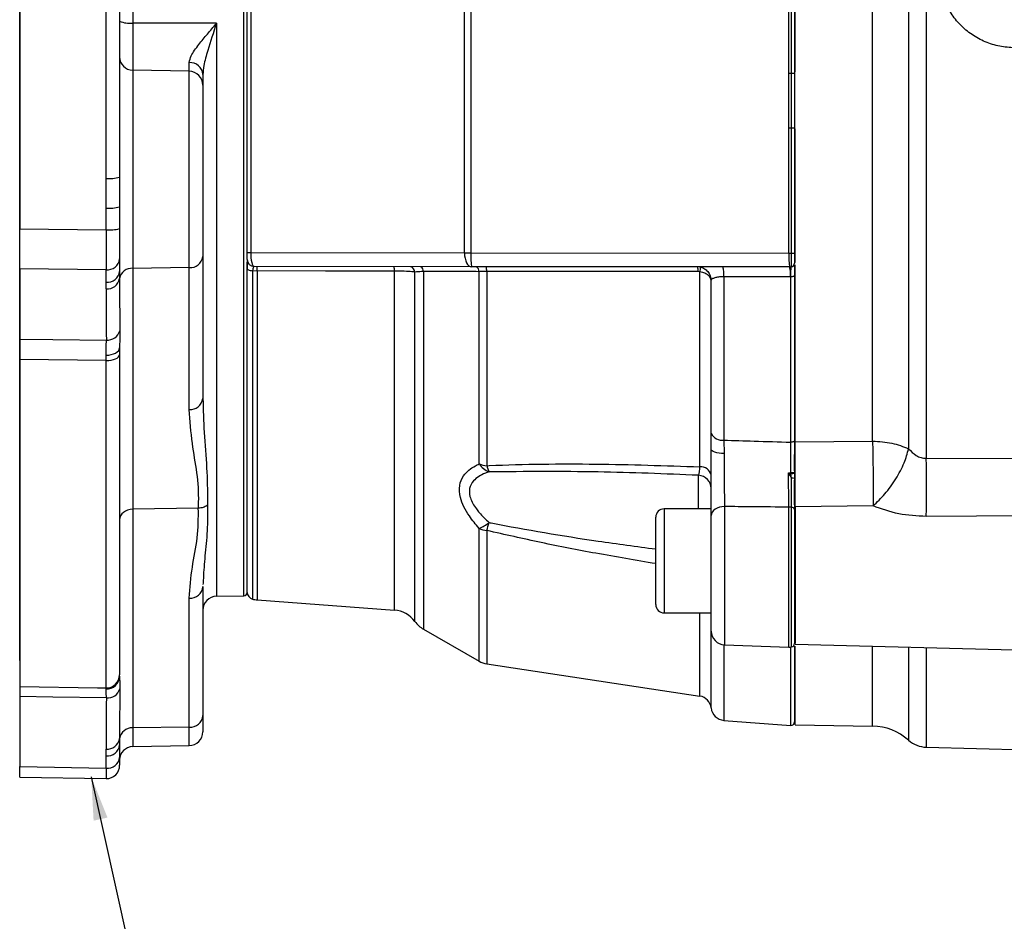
# Model space of a CAD drawing. Header units: inches. Extents: x 0.4 to 16.6, y 0.2 to 10.8.
# Tile 9 of 17: x 7.8 to 10.7, y 3.8 to 6.6. Entities that reach past the tile are written whole.
import ezdxf

# ---------------------------------------------------------------- set-up
doc = ezdxf.new("R2010")
doc.units = ezdxf.units.IN
doc.header["$MEASUREMENT"] = 0
doc.layers.add('SLD-0', color=7, linetype='Continuous', lineweight=25)
doc.styles.add('SLDTEXTSTYLE0', font='TXT', dxfattribs={"width": 0.75})
doc.dimstyles.new('SLDDIMSTYLE0', dxfattribs={"dimtxt": 0.145833, "dimasz": 0.13, "dimexe": 0, "dimexo": 0.0625, "dimgap": 0.036458, "dimtad": 0, "dimtih": 1, "dimtoh": 1, "dimdec": 1, "dimlfac": 1.5, "dimrnd": 1e-09, "dimzin": 12, "dimdsep": 46, "dimtxsty": 'SLDTEXTSTYLE0', "dimsah": 1, "dimcen": 0.09, "dimadec": 0, "dimazin": 3, "dimtfac": 1, "dimtdec": 1, "dimtofl": 0, "dimtmove": 0, "dimatfit": 3, "dimfxl": 0, "dimfrac": 2, "dimtolj": 1, "dimtzin": 12, "dimarcsym": 0})
doc.dimstyles.new('SLDDIMSTYLE1', dxfattribs={"dimtxt": 0.18, "dimasz": 0.13, "dimexe": 0, "dimexo": 0.0625, "dimgap": 0, "dimtad": 0, "dimtih": 1, "dimtoh": 1, "dimdec": 0, "dimrnd": 1e-09, "dimzin": 0, "dimdsep": 46, "dimtxsty": 'Standard', "dimsah": 1, "dimcen": 0.09, "dimadec": 0, "dimazin": 0, "dimtfac": 0.13, "dimtdec": 0, "dimtofl": 0, "dimtmove": 0, "dimatfit": 3, "dimfxl": 0, "dimfrac": 2, "dimtolj": 1, "dimtzin": 0, "dimarcsym": 0})

# ---------------------------------------------------------------- blocks, each defined once
blk = doc.blocks.new('_D')
at = {"layer": 'SLD-0', "color": 7}
for p, q in [((7.7657, 4.626), (7.7657, 10.0969)), ((12.34, 8.6615), (12.34, 10.0969)), ((7.7657, 9.9719), (9.7768, 9.9719)), ((9.9488, 9.9719), (9.9045, 9.9719)), ((9.9045, 9.9719), (9.9045, 9.7402)), ((10.2721, 9.9719), (10.3165, 9.9719)), ((10.3165, 9.9719), (10.3165, 9.7402)), ((12.34, 9.9719), (10.4441, 9.9719)), ((9.9045, 9.7402), (9.9488, 9.7402)), ((10.3165, 9.7402), (10.2721, 9.7402))]:
    blk.add_line(p, q, dxfattribs=at)
for points in [[(7.7657, 9.9719), (7.8957, 9.9519), (7.8957, 9.9919)], [(12.34, 9.9719), (12.21, 9.9919), (12.21, 9.9519)]]:
    blk.add_solid(points, dxfattribs=at)
at = {"layer": 'SLD-0', "color": 7, "char_height": 0.14583, "attachment_point": 1, "style": 'SLDTEXTSTYLE0'}
for s, insert in [('6.9', (9.9758, 10.1894)), ('174', (9.9488, 9.9281))]:
    blk.add_mtext(s, dxfattribs=dict(at, insert=insert))

msp = doc.modelspace()

# ---------------------------------------------------------------- linework, layer by layer
at = {"color": 7, "linetype": 'Continuous', "lineweight": 25}
for p, q in [((10.4879, 7.3945), (10.4879, 5.2336)), ((10.4346, 7.3658), (10.4346, 5.2623)), ((10.3266, 5.2853), (10.3266, 7.3428)), ((7.7657, 7.2078), (7.7657, 5.9225)), ((8.025, 6.0745), (8.025, 7.2091)), ((8.0657, 7.2127), (8.0657, 6.0782)), ((10.0944, 6.3942), (10.0944, 6.7954)), ((8.449, 5.8515), (8.449, 6.7682)), ((8.4593, 6.7681), (8.4593, 5.8515)), ((9.1014, 5.8504), (9.1014, 6.7671)), ((9.1208, 6.7671), (9.1208, 5.8504)), ((10.0754, 6.3907), (10.0754, 6.7669)), ((10.0836, 6.3907), (10.0836, 6.7669)), ((10.0924, 6.767), (10.0924, 6.3907)), ((8.3566, 6.5405), (8.105, 6.5412)), ((8.105, 6.5412), (8.105, 6.3994)), ((8.2748, 6.3965), (8.2748, 6.4222)), ((8.105, 6.3994), (8.105, 5.8043)), ((8.2748, 6.3965), (8.105, 6.3994)), ((8.2748, 5.8067), (8.2748, 6.3965)), ((8.3157, 6.3869), (8.3157, 6.3549)), ((10.0924, 6.3907), (10.0924, 6.2266)), ((8.3157, 6.3549), (8.3157, 5.8396)), ((10.0754, 5.8503), (10.0754, 6.2266)), ((10.0836, 5.8503), (10.0836, 6.2266)), ((10.0924, 6.2266), (10.0924, 5.8503)), ((10.0944, 5.8223), (10.0944, 6.223)), ((8.025, 5.92), (8.025, 5.9855)), ((8.0657, 5.9891), (8.0657, 5.9237)), ((7.7657, 5.9225), (8.025, 5.92)), ((7.7657, 5.8025), (7.7657, 5.9225)), ((8.0657, 5.9237), (8.0657, 5.8324)), ((8.0657, 5.8324), (8.0657, 5.7952)), ((8.3157, 5.8396), (8.3157, 5.4132)), ((8.449, 5.8307), (8.449, 5.8515)), ((8.449, 5.8309), (8.449, 5.8031)), ((8.4593, 5.8515), (9.1014, 5.8504)), ((9.1208, 5.8504), (10.0754, 5.8503)), ((10.0836, 5.8092), (10.0836, 5.8503)), ((10.0924, 5.8503), (10.0924, 5.8195)), ((8.025, 5.8), (7.7657, 5.8025)), ((7.7657, 5.8025), (7.7657, 5.592)), ((8.025, 5.7627), (8.025, 5.8)), ((8.0657, 5.7952), (8.0657, 5.7738)), ((8.2748, 5.8067), (8.105, 5.8043)), ((8.105, 5.8043), (8.105, 5.0809)), ((8.2748, 5.3803), (8.2748, 5.8067)), ((8.449, 4.8309), (8.449, 5.8031)), ((8.4792, 5.7964), (8.4647, 5.7962)), ((9.1226, 5.8088), (8.4699, 5.8099)), ((10.0771, 5.8087), (9.1226, 5.8088)), ((9.1685, 5.795), (9.1685, 5.2113)), ((10.0924, 5.8145), (10.0924, 5.2449)), ((10.0944, 5.2449), (10.0944, 5.8149)), ((9.1452, 5.2166), (9.1452, 5.7943)), ((9.8081, 5.7938), (9.8033, 5.7944)), ((9.8081, 5.208), (9.8081, 5.7938)), ((9.8419, 5.3086), (9.8419, 5.7688)), ((9.8802, 5.7792), (9.8802, 5.2881)), ((10.0812, 5.7791), (10.0802, 5.7791)), ((10.0812, 5.2819), (10.0812, 5.7791)), ((8.0251, 5.7425), (8.025, 5.7627)), ((8.0657, 5.5651), (8.0657, 5.5448)), ((8.025, 5.5272), (7.7657, 5.5301)), ((7.7657, 5.5301), (7.7657, 4.5482)), ((8.025, 5.5272), (8.025, 5.5436)), ((8.0657, 5.5448), (8.0657, 4.5835)), ((8.025, 4.5438), (8.025, 5.5272)), ((8.3157, 5.4132), (8.3162, 5.4009)), ((9.8421, 5.2606), (9.8419, 5.3086)), ((9.8802, 5.2881), (9.8806, 5.2479)), ((10.0944, 5.2836), (10.3266, 5.2853)), ((10.0924, 5.1958), (10.0924, 5.2449)), ((10.0944, 5.1952), (10.0944, 5.2449)), ((10.4879, 5.2336), (11.2527, 5.2319)), ((10.0742, 5.1901), (10.0812, 5.1914)), ((10.0814, 5.1883), (10.0812, 5.1914)), ((10.0836, 5.1742), (10.0814, 5.1883)), ((10.0924, 5.1915), (10.0924, 5.1891)), ((10.0924, 5.1891), (10.0924, 5.1731)), ((10.0924, 5.0942), (10.0924, 5.1684)), ((10.3281, 5.0908), (10.0944, 5.0881)), ((8.3021, 5.0837), (8.105, 5.0809)), ((8.105, 5.0809), (8.105, 4.4237)), ((9.6757, 4.7945), (9.6757, 5.0565)), ((9.8421, 5.0819), (9.7011, 5.0819)), ((9.8421, 4.7149), (9.8421, 5.0617)), ((10.0924, 5.0802), (10.0924, 4.6773)), ((11.2527, 5.0623), (10.4879, 5.0593)), ((8.3164, 4.8591), (8.3161, 4.8543)), ((8.3157, 4.8481), (8.3157, 4.4608)), ((8.3566, 4.8191), (8.4388, 4.8206)), ((8.2748, 4.4262), (8.2748, 4.8135)), ((8.4792, 4.8083), (8.8913, 4.7775)), ((9.7011, 4.7692), (9.8421, 4.7692)), ((8.9783, 4.7202), (9.1452, 4.6243)), ((9.8823, 4.6733), (10.0756, 4.6665)), ((10.0943, 4.6754), (11.1902, 4.6467)), ((10.0924, 4.6681), (10.0924, 4.4407)), ((9.1685, 4.6162), (9.8081, 4.5192)), ((8.025, 4.5403), (8.025, 4.5438)), ((7.7657, 4.5182), (7.7657, 4.3078)), ((8.3157, 4.4608), (8.3157, 4.4122)), ((9.8802, 4.4464), (10.0812, 4.4314)), ((8.2748, 4.4262), (8.105, 4.4237)), ((10.0943, 4.4332), (10.3266, 4.4292)), ((8.0657, 4.3917), (8.0657, 4.3726)), ((8.025, 4.3401), (8.0251, 4.3604)), ((8.0657, 4.3726), (8.0657, 4.3353)), ((8.105, 4.3675), (8.2748, 4.3705)), ((10.4879, 4.3659), (10.804, 4.3576)), ((8.025, 4.3029), (8.025, 4.3401)), ((8.0657, 4.3353), (8.0657, 4.3114)), ((7.7657, 4.3078), (8.025, 4.3029)), ((7.7657, 4.2763), (7.7657, 4.3078)), ((7.7657, 4.2763), (8.025, 4.2714))]:
    msp.add_line(p, q, dxfattribs=at)
at = {"color": 8, "linetype": 'Continuous', "lineweight": 25}
for p, q in [((8.4388, 4.8206), (8.4388, 7.1872)), ((8.105, 6.6848), (8.105, 6.5412)), ((8.3566, 6.5405), (8.3566, 4.8191)), ((8.4647, 5.7962), (8.4647, 4.8107)), ((8.4792, 5.7964), (8.4792, 4.8083)), ((8.8913, 4.7775), (8.8913, 5.7961)), ((8.9524, 4.7435), (8.9524, 5.7931)), ((8.9783, 5.7949), (8.9783, 4.7202)), ((9.8042, 5.0819), (9.8042, 5.1826)), ((9.8823, 5.0887), (9.8823, 4.6733)), ((10.0756, 4.6665), (10.0756, 5.0869)), ((10.0836, 4.667), (10.0836, 5.0866)), ((9.7011, 5.0819), (9.7011, 4.7692)), ((9.1452, 4.6243), (9.1452, 5.0231)), ((9.1685, 5.0169), (9.1685, 4.6162)), ((9.8081, 4.5192), (9.8081, 4.7692)), ((9.8419, 4.4837), (9.8419, 4.7692)), ((9.8802, 4.6734), (9.8802, 4.4464)), ((10.0812, 4.4314), (10.0812, 4.6667)), ((10.3266, 4.4292), (10.3266, 4.6694)), ((10.4346, 4.6665), (10.4346, 4.387)), ((10.4879, 4.6651), (10.4879, 4.3659)), ((8.105, 4.4237), (8.105, 4.3675)), ((8.2748, 4.3705), (8.2748, 4.4262))]:
    msp.add_line(p, q, dxfattribs=at)
at = {"color": 7, "linetype": 'Continuous', "lineweight": 25, "flags": 128}
for points in [[(10.0754, 6.3907), (10.0764, 6.3907), (10.0774, 6.3907), (10.0785, 6.3907), (10.0795, 6.3907), (10.0805, 6.3907), (10.0815, 6.3907), (10.0826, 6.3907), (10.0836, 6.3907)], [(10.0836, 6.2266), (10.0836, 6.2474), (10.0836, 6.3307), (10.0836, 6.3907)], [(10.0754, 6.2266), (10.0764, 6.2266), (10.0774, 6.2266), (10.0785, 6.2266), (10.0795, 6.2266), (10.0805, 6.2266), (10.0815, 6.2266), (10.0826, 6.2266), (10.0836, 6.2266)], [(9.1014, 5.8504), (9.1018, 5.8423), (9.103, 5.8345), (9.105, 5.8273), (9.1076, 5.821), (9.1108, 5.8158), (9.1145, 5.812), (9.1184, 5.8096), (9.1226, 5.8088)], [(10.0754, 5.8503), (10.0764, 5.8503), (10.0774, 5.8503), (10.0785, 5.8503), (10.0795, 5.8503), (10.0805, 5.8503), (10.0815, 5.8503), (10.0826, 5.8503), (10.0836, 5.8503)], [(8.4647, 5.7962), (8.4614, 5.7966), (8.4584, 5.7971), (8.4557, 5.7979), (8.4534, 5.7987), (8.4515, 5.7997), (8.4502, 5.8008), (8.4493, 5.802), (8.449, 5.8031)], [(8.8913, 5.7961), (8.8497, 5.7962), (8.6836, 5.7963), (8.4792, 5.7964)], [(10.0802, 5.7791), (9.9971, 5.7791), (9.8802, 5.7792)], [(10.0924, 5.782), (10.0922, 5.7814), (10.0915, 5.7808), (10.0904, 5.7803), (10.089, 5.7798), (10.0873, 5.7795), (10.0854, 5.7792), (10.0833, 5.7791), (10.0812, 5.7791)], [(7.7657, 5.592), (7.8655, 5.5908), (8.0259, 5.589)], [(8.025, 5.5436), (8.0329, 5.5439), (8.0405, 5.5451), (8.0476, 5.5471), (8.0537, 5.5498), (8.0588, 5.5531), (8.0626, 5.5568), (8.0649, 5.5609), (8.0657, 5.5651)], [(8.025, 5.5272), (8.0329, 5.5275), (8.0405, 5.5285), (8.0476, 5.5301), (8.0537, 5.5323), (8.0588, 5.5349), (8.0626, 5.538), (8.0649, 5.5413), (8.0657, 5.5448)], [(10.0924, 5.2876), (10.0922, 5.2864), (10.0915, 5.2853), (10.0904, 5.2843), (10.089, 5.2834), (10.0873, 5.2827), (10.0854, 5.2822), (10.0833, 5.2819), (10.0812, 5.2819)], [(9.8806, 5.2479), (9.8729, 5.2483), (9.8656, 5.2491), (9.859, 5.2503), (9.8532, 5.2519), (9.8485, 5.2538), (9.845, 5.256), (9.8428, 5.2583), (9.8421, 5.2606)], [(9.8823, 5.0887), (9.8744, 5.088), (9.8668, 5.0864), (9.8598, 5.0838), (9.8538, 5.0805), (9.8488, 5.0764), (9.8451, 5.0718), (9.8428, 5.0669), (9.8421, 5.0617)], [(7.7657, 4.5482), (7.999, 4.5443), (8.025, 4.5438)], [(8.0259, 4.5139), (7.8655, 4.5166), (7.7657, 4.5182)]]:
    msp.add_lwpolyline(points, dxfattribs=at)
at = {"color": 7, "linetype": 'Continuous', "lineweight": 25}
for centre, radius, start, end in [((8.0955, 6.6102), 0.0697, 244.6617, 277.8126), ((8.1057, 6.4394), 0.04, 180.0454, 269.0475), ((8.2771, 6.3835), 0.0388, 5.013, 93.4494), ((8.2741, 6.3548), 0.0416, 0.0454, 89.0475), ((10.0856, 7.1345), 0.7438, 269.8476, 270.5249), ((10.0856, 6.9704), 0.7438, 269.8476, 270.5249), ((8.0352, 6.1897), 0.1156, 264.9311, 285.2934), ((8.0352, 6.1006), 0.1156, 264.9311, 285.2934), ((8.0352, 6.0352), 0.1156, 264.9311, 285.2934), ((8.029, 5.8368), 0.037, 263.825, 353.3032), ((8.2781, 5.8444), 0.0379, 264.9465, 352.6879), ((8.4575, 6.5446), 0.6932, 269.2972, 270.1461), ((8.4699, 5.8307), 0.0208, 180.0001, 270.0001), ((9.1218, 18.8419), 12.9915, 269.91031, 269.99589), ((9.3718, 5.84), 0.2512, 177.6232, 187.1184), ((10.3264, 5.8399), 0.2512, 177.6232, 187.1184), ((10.0856, 6.5941), 0.7438, 269.8476, 270.5249), ((8.029, 5.7995), 0.037, 263.825, 353.3032), ((8.102, 5.7677), 0.0368, 85.2786, 170.3987), ((9.773, 5.8052), 0.0369, 341.9752, 4.4878), ((10.0771, 5.8504), 0.0417, 270, 278.9712), ((10.0821, 5.8189), 0.0103, 274.8685, 359.5534), ((10.082, 5.8195), 0.0104, 278.9711, 359.9999), ((8.0288, 5.7796), 0.0373, 264.1754, 351.05), ((8.0291, 5.6274), 0.0386, 265.2654, 343.902), ((8.2781, 5.418), 0.0379, 264.9465, 352.6879), ((9.8758, 5.326), 0.0381, 207.1373, 276.6302), ((5.5399, 5.1465), 4.9487, 358.9905, 1.0095), ((9.1772, 5.3035), 0.0926, 249.8278, 264.6065), ((9.2011, 5.2561), 0.0684, 215.2889, 247.5619), ((9.238, 5.2255), 0.0709, 191.4979, 207.3475), ((9.8106, 5.1756), 0.0325, 14.3555, 94.3858), ((9.8021, 5.1427), 0.04, 0.0556, 87.0637), ((10.0841, 5.8973), 0.7059, 269.7636, 270.6676), ((10.0842, 5.2259), 0.0377, 265.715, 282.4562), ((10.0855, 5.1528), 0.0214, 71.36, 95.1964), ((10.0771, 5.0204), 0.0665, 84.3943, 91.2556), ((10.0842, 5.0782), 0.00846, 13.8507, 93.9124), ((9.7011, 5.0565), 0.0253, 90, 180), ((9.0929, 5.1446), 0.1323, 293.2955, 308.3291), ((8.4383, 5.2282), 0.7602, 343.8634, 345.7329), ((9.1775, 5.0975), 0.0811, 246.5316, 263.5818), ((8.2774, 4.8519), 0.0385, 266.0858, 354.3546), ((8.4386, 4.831), 0.0104, 271, 0), ((8.4699, 4.8309), 0.0208, 180, 255.5995), ((8.3574, 4.7775), 0.0417, 91, 180), ((8.4854, 4.8914), 0.0833, 255.5995, 265.7296), ((9.7011, 4.7945), 0.0253, 180, 270), ((8.8851, 4.6944), 0.0833, 36.0476, 85.7296), ((9.0198, 4.7925), 0.0833, 216.0476, 240.1084), ((9.8837, 4.7149), 0.0417, 180, 268), ((10.082, 4.6773), 0.0104, 278.9712, 0), ((10.0771, 4.7082), 0.0417, 268, 278.9712), ((9.1785, 4.6821), 0.0667, 240.1084, 261.3794), ((8.0259, 4.5837), 0.0398, 268.7486, 359.7341), ((8.0263, 4.5797), 0.0394, 268.1296, 359.0816), ((8.0293, 4.552), 0.0383, 264.8312, 343.8715), ((9.8021, 4.4797), 0.04, 5.8604, 81.3794), ((9.8833, 4.488), 0.0417, 185.8604, 265.7296), ((8.2774, 4.4646), 0.0385, 266.0858, 354.3546), ((10.082, 4.4418), 0.0104, 265.7296, 0), ((8.1026, 4.3866), 0.0373, 86.3451, 172.1178), ((8.274, 4.4122), 0.0417, 271, 0), ((10.3237, 4.2626), 0.1667, 48.2919, 89), ((8.0289, 4.3975), 0.0373, 264.0728, 351.0522), ((10.49, 4.4492), 0.0833, 228.2919, 268.5), ((8.029, 4.3769), 0.037, 263.825, 353.3032), ((8.1057, 4.3275), 0.04, 91, 180), ((8.029, 4.3396), 0.037, 263.825, 353.3032), ((8.0257, 4.3114), 0.04, 269.9101, 0)]:
    msp.add_arc(centre, radius, start, end, dxfattribs=at)
at = {"color": 8, "linetype": 'Continuous', "lineweight": 25}
for centre, radius, start, end in [((8.4303, 5.7984), 0.0489, 357.6607, 13.6278), ((8.8153, 5.7963), 0.0759, 359.8871, 9.8025), ((8.9328, 5.7908), 0.0198, 6.7845, 67.9477), ((8.9589, 5.7937), 0.0194, 3.3656, 52.4241), ((9.1257, 5.7933), 0.0196, 2.7198, 52.3498), ((9.1274, 5.7953), 0.041, 359.5246, 19.251), ((9.7701, 5.7962), 0.0332, 356.8706, 22.3089), ((9.775, 5.7843), 0.1053, 357.2483, 13.4542), ((9.9755, 5.7842), 0.1048, 357.1889, 13.5389)]:
    msp.add_arc(centre, radius, start, end, dxfattribs=at)
at = {"color": 7, "linetype": 'Continuous', "lineweight": 25}
for centre, major_axis, ratio, start_param, end_param in [((8.0257, 5.9352), (0.0004, 0.1667), 0.003997, 1.662081, 2.517153), ((8.4699, 5.8516), (0, 0.0417), 0.253509, 1.573798, 3.144595), ((8.1057, 5.7977), (-0.0007, 1.384), 0.028897, 1.588026, 1.701902), ((8.105, 5.7652), (-0.0015, 1.3524), 0.059145, 1.587559, 1.701435), ((8.1057, 5.0484), (0.04, 0), 0.811788, 1.58825, 3.141593), ((8.1057, 4.3678), (0.0007, 1.3191), 0.030319, 1.438853, 1.552728), ((8.105, 4.3354), (0.0013, 1.3523), 0.059148, 1.438477, 1.552353)]:
    msp.add_ellipse(centre, major_axis=major_axis, ratio=ratio, start_param=start_param, end_param=end_param, dxfattribs=at)
at = {"color": 8, "linetype": 'Continuous', "lineweight": 25}
msp.add_ellipse((8.0257, 4.4381), major_axis=(0.0008, 0.1667), ratio=0.0009, start_param=2.517264, end_param=3.14158, dxfattribs=at)
at = {"color": 7, "linetype": 'Continuous', "lineweight": 25}
for points, knots in [([(10.7537, 6.4664), (10.7385, 6.4674), (10.7082, 6.4696), (10.6646, 6.4836), (10.6244, 6.5051), (10.5893, 6.5343), (10.5609, 6.57), (10.5411, 6.6106), (10.53, 6.6545), (10.5312, 6.6842), (10.5318, 6.6991)], [0, 0, 0, 0, 0.125142, 0.250419, 0.375167, 0.500702, 0.626162, 0.750639, 0.875531, 1, 1, 1, 1]), ([(8.2748, 6.4222), (8.2762, 6.4288), (8.2799, 6.4452), (8.3022, 6.4752), (8.3288, 6.5079), (8.3473, 6.5294), (8.3566, 6.5404), (8.3566, 6.5405)], [0, 0, 0, 0, 0.200548, 0.494904, 0.746079, 0.997708, 1, 1, 1, 1]), ([(8.3566, 6.5405), (8.3566, 6.5404), (8.3475, 6.5126), (8.3334, 6.4697), (8.3185, 6.4182), (8.3165, 6.3956), (8.3157, 6.3869)], [0, 0, 0, 0, 0.0026759, 0.5188944, 0.8132297, 1, 1, 1, 1]), ([(10.0754, 6.2266), (10.0754, 6.2543), (10.0754, 6.309), (10.0754, 6.3637), (10.0754, 6.3907)], [0, 0, 0, 0, 0.507779, 1, 1, 1, 1]), ([(8.025, 5.9855), (8.025, 6.0019), (8.0251, 6.0316), (8.025, 6.0613), (8.025, 6.0745)], [0, 0, 0, 0, 0.55287, 1, 1, 1, 1]), ([(8.0657, 6.0782), (8.0657, 6.0649), (8.0657, 6.035), (8.0657, 6.0055), (8.0657, 5.9891)], [0, 0, 0, 0, 0.446988, 1, 1, 1, 1]), ([(8.449, 5.8031), (8.449, 5.8057), (8.449, 5.8126), (8.449, 5.8197), (8.449, 5.8222), (8.449, 5.8226)], [0, 0, 0, 0, 0.337343, 0.914686, 1, 1, 1, 1]), ([(8.4699, 5.8101), (8.4695, 5.8098), (8.4686, 5.8094), (8.467, 5.8057), (8.4656, 5.8011), (8.4649, 5.7975), (8.4647, 5.7962)], [0, 0, 0, 0, 0.277181, 0.558268, 0.839313, 1, 1, 1, 1]), ([(8.9524, 5.7931), (8.9463, 5.7937), (8.9339, 5.795), (8.9113, 5.7959), (8.8966, 5.7961), (8.8913, 5.7961)], [0, 0, 0, 0, 0.3867111, 0.7771396, 1, 1, 1, 1]), ([(9.1685, 5.795), (9.1616, 5.7948), (9.1535, 5.7947), (9.1464, 5.7943), (9.1452, 5.7943)], [0, 0, 0, 0, 0.841731, 1, 1, 1, 1]), ([(9.8033, 5.7944), (9.7912, 5.7944), (9.7242, 5.7944), (9.5126, 5.7946), (9.3131, 5.7948), (9.1685, 5.795)], [0, 0, 0, 0, 0.057264, 0.31657, 1, 1, 1, 1]), ([(9.8098, 5.8081), (9.8129, 5.8071), (9.8201, 5.8048), (9.8303, 5.7972), (9.8372, 5.7874), (9.8403, 5.7788), (9.8413, 5.7741), (9.8416, 5.7716), (9.8418, 5.7703), (9.8418, 5.7696), (9.8418, 5.7692), (9.8419, 5.7691), (9.8419, 5.7689), (9.8419, 5.7689), (9.8419, 5.7688)], [0, 0, 0, 0, 0.179085, 0.41019, 0.687047, 0.834549, 0.912527, 0.953832, 0.975651, 0.987162, 0.993232, 0.995231, 0.996144, 1, 1, 1, 1]), ([(10.0812, 5.7791), (10.0812, 5.7834), (10.0813, 5.7922), (10.0818, 5.8022), (10.0824, 5.807), (10.0828, 5.8083), (10.0829, 5.8086)], [0, 0, 0, 0, 0.3029934, 0.6066749, 0.9142316, 1, 1, 1, 1]), ([(10.0924, 5.8152), (10.0924, 5.8137), (10.0924, 5.8099), (10.0924, 5.7983), (10.0924, 5.7874), (10.0924, 5.782)], [0, 0, 0, 0, 0.254418, 0.627161, 1, 1, 1, 1]), ([(10.0944, 5.2836), (10.0944, 5.3352), (10.0944, 5.4384), (10.0944, 5.6043), (10.0944, 5.7304), (10.0944, 5.8023), (10.0944, 5.8153)], [0, 0, 0, 0, 0.310493, 0.620985, 0.931478, 1, 1, 1, 1]), ([(8.9783, 5.7949), (8.9762, 5.7948), (8.9661, 5.7943), (8.9585, 5.7937), (8.9524, 5.7931)], [0, 0, 0, 0, 0.201804, 1, 1, 1, 1]), ([(9.1452, 5.7943), (9.1333, 5.7943), (9.0776, 5.7945), (9.022, 5.7947), (8.9783, 5.7949)], [0, 0, 0, 0, 0.213576, 1, 1, 1, 1]), ([(9.8419, 5.7688), (9.8419, 5.7688), (9.8414, 5.7722), (9.8386, 5.7788), (9.8297, 5.7869), (9.8186, 5.7919), (9.811, 5.7933), (9.8081, 5.7938)], [0, 0, 0, 0, 0.00358, 0.287392, 0.570056, 0.83605, 1, 1, 1, 1]), ([(9.8802, 5.7792), (9.8757, 5.779), (9.8665, 5.7786), (9.8549, 5.7764), (9.8463, 5.7735), (9.8427, 5.7707), (9.842, 5.7691), (9.8419, 5.7688)], [0, 0, 0, 0, 0.219022, 0.443946, 0.681884, 0.937369, 1, 1, 1, 1]), ([(7.7657, 5.592), (7.7657, 5.5797), (7.7657, 5.5617), (7.7657, 5.5377), (7.7657, 5.5301)], [0, 0, 0, 0, 0.6865689, 1, 1, 1, 1]), ([(8.025, 5.5436), (8.0254, 5.5584), (8.026, 5.5752), (8.0259, 5.5876), (8.0259, 5.589)], [0, 0, 0, 0, 0.886864, 1, 1, 1, 1]), ([(8.0661, 5.6167), (8.0662, 5.615), (8.0662, 5.5995), (8.0659, 5.5813), (8.0657, 5.5651)], [0, 0, 0, 0, 0.1143004, 1, 1, 1, 1]), ([(8.3021, 5.0837), (8.3024, 5.0898), (8.3043, 5.1254), (8.2995, 5.1905), (8.2817, 5.2827), (8.2772, 5.3463), (8.2748, 5.3803)], [0, 0, 0, 0, 0.061777, 0.358429, 0.656519, 1, 1, 1, 1]), ([(9.8802, 5.2881), (9.9104, 5.2872), (9.9774, 5.2852), (10.0444, 5.2831), (10.0812, 5.2819)], [0, 0, 0, 0, 0.450353, 1, 1, 1, 1]), ([(10.0812, 5.1914), (10.0812, 5.2101), (10.0812, 5.2358), (10.0812, 5.2652), (10.0812, 5.2765), (10.0812, 5.2819)], [0, 0, 0, 0, 0.5844705, 0.8030039, 1, 1, 1, 1]), ([(10.0924, 5.2876), (10.0924, 5.2753), (10.0924, 5.2457), (10.0924, 5.2115), (10.0924, 5.1915)], [0, 0, 0, 0, 0.415102, 1, 1, 1, 1]), ([(10.0944, 5.0881), (10.0944, 5.1027), (10.0944, 5.1319), (10.0944, 5.1841), (10.0944, 5.2371), (10.0944, 5.2681), (10.0944, 5.2836)], [0, 0, 0, 0, 0.249637, 0.499339, 0.749096, 1, 1, 1, 1]), ([(10.3266, 5.2853), (10.327, 5.2703), (10.3277, 5.2396), (10.3282, 5.1904), (10.3285, 5.1381), (10.3282, 5.1086), (10.3281, 5.0908)], [0, 0, 0, 0, 0.243881, 0.500124, 0.699654, 1, 1, 1, 1]), ([(9.8421, 5.0617), (9.8421, 5.0811), (9.8421, 5.1199), (9.8421, 5.1907), (9.8421, 5.238), (9.8421, 5.2604), (9.8421, 5.2606)], [0, 0, 0, 0, 0.332453, 0.664935, 0.996731, 1, 1, 1, 1]), ([(9.8806, 5.2479), (9.8806, 5.2477), (9.8806, 5.2298), (9.8808, 5.1919), (9.8814, 5.1352), (9.882, 5.1042), (9.8823, 5.0887)], [0, 0, 0, 0, 0.003267, 0.334916, 0.667383, 1, 1, 1, 1]), ([(10.3281, 5.0908), (10.3401, 5.1022), (10.3649, 5.1257), (10.3977, 5.1715), (10.4232, 5.2196), (10.4309, 5.2483), (10.4346, 5.2623)], [0, 0, 0, 0, 0.243136, 0.5, 0.756864, 1, 1, 1, 1]), ([(10.4346, 5.2623), (10.4419, 5.255), (10.4529, 5.244), (10.4721, 5.2348), (10.4826, 5.234), (10.4879, 5.2336)], [0, 0, 0, 0, 0.497936, 0.748079, 1, 1, 1, 1]), ([(9.1452, 5.0231), (9.135, 5.0354), (9.1173, 5.0566), (9.0989, 5.0883), (9.0867, 5.1197), (9.0845, 5.1527), (9.0989, 5.1868), (9.1229, 5.2061), (9.1415, 5.2149), (9.1452, 5.2166)], [0, 0, 0, 0, 0.162162, 0.279449, 0.396439, 0.554663, 0.712236, 0.942879, 1, 1, 1, 1]), ([(9.1685, 5.2113), (9.1707, 5.2115), (9.2259, 5.2142), (9.3349, 5.2169), (9.5458, 5.217), (9.7039, 5.2116), (9.8081, 5.208)], [0, 0, 0, 0, 0.010656, 0.261885, 0.513518, 1, 1, 1, 1]), ([(9.8042, 5.1826), (9.8045, 5.1831), (9.8055, 5.1843), (9.807, 5.1917), (9.8077, 5.2026), (9.8081, 5.208)], [0, 0, 0, 0, 0.207401, 0.604963, 1, 1, 1, 1]), ([(9.175, 5.1929), (9.1713, 5.1916), (9.1532, 5.1853), (9.1292, 5.1711), (9.1149, 5.1452), (9.1157, 5.1261), (9.1217, 5.1053), (9.1314, 5.0885), (9.1511, 5.0637), (9.1648, 5.0506), (9.175, 5.0408)], [0, 0, 0, 0, 0.060426, 0.295827, 0.448101, 0.575654, 0.598782, 0.771911, 0.830481, 1, 1, 1, 1]), ([(9.8042, 5.1826), (9.7035, 5.1868), (9.493, 5.1954), (9.284, 5.1938), (9.175, 5.1929)], [0, 0, 0, 0, 0.478666, 1, 1, 1, 1]), ([(10.0756, 5.0869), (10.0753, 5.1027), (10.0748, 5.1301), (10.0744, 5.1671), (10.0742, 5.1854), (10.0742, 5.1901)], [0, 0, 0, 0, 0.504856, 0.874449, 1, 1, 1, 1]), ([(10.0836, 5.1742), (10.0805, 5.1794), (10.0774, 5.1847), (10.0743, 5.19), (10.0742, 5.1901)], [0, 0, 0, 0, 0.9841131, 1, 1, 1, 1]), ([(10.0742, 5.1901), (10.0743, 5.1901), (10.0752, 5.1898), (10.0776, 5.1893), (10.0799, 5.1887), (10.0814, 5.1883)], [0, 0, 0, 0, 0.039719, 0.374913, 1, 1, 1, 1]), ([(10.0836, 5.0866), (10.0836, 5.1025), (10.0836, 5.1242), (10.0836, 5.1551), (10.0836, 5.1681), (10.0836, 5.1742)], [0, 0, 0, 0, 0.5895866, 0.8077958, 1, 1, 1, 1]), ([(10.0924, 5.1731), (10.0924, 5.1593), (10.0924, 5.1256), (10.0924, 5.097), (10.0924, 5.0802)], [0, 0, 0, 0, 0.41004, 1, 1, 1, 1]), ([(8.3294, 5.0925), (8.3292, 5.0923), (8.3255, 5.0896), (8.3168, 5.0851), (8.3071, 5.0842), (8.3021, 5.0837)], [0, 0, 0, 0, 0.021838, 0.500135, 1, 1, 1, 1]), ([(10.0756, 5.0869), (10.0385, 5.0873), (9.974, 5.0879), (9.9096, 5.0885), (9.8823, 5.0887)], [0, 0, 0, 0, 0.576727, 1, 1, 1, 1]), ([(10.4879, 5.0593), (10.4599, 5.0606), (10.4041, 5.0632), (10.3534, 5.0816), (10.3281, 5.0908)], [0, 0, 0, 0, 0.500346, 1, 1, 1, 1]), ([(8.2748, 4.8135), (8.2771, 4.8445), (8.2816, 4.905), (8.3024, 4.9948), (8.3022, 5.054), (8.3021, 5.0837)], [0, 0, 0, 0, 0.343504, 0.67131, 1, 1, 1, 1]), ([(10.0944, 4.9293), (10.0944, 4.9055), (10.0944, 4.858), (10.0944, 4.7923), (10.0944, 4.7372), (10.0944, 4.698), (10.0944, 4.6769), (10.0944, 4.6776), (10.0944, 4.6778)], [0, 0, 0, 0, 0.178773, 0.357545, 0.536318, 0.715091, 0.893864, 1, 1, 1, 1]), ([(10.0944, 4.4332), (10.0944, 4.4349), (10.0944, 4.4383), (10.0944, 4.4657), (10.0944, 4.5087), (10.0944, 4.5701), (10.0944, 4.6243), (10.0944, 4.6626), (10.0944, 4.6698)], [0, 0, 0, 0, 0.191178, 0.382355, 0.573533, 0.76471, 0.955888, 1, 1, 1, 1]), ([(8.0657, 4.579), (8.0659, 4.569), (8.0662, 4.5576), (8.0662, 4.543), (8.0661, 4.5414)], [0, 0, 0, 0, 0.8857, 1, 1, 1, 1]), ([(7.7657, 4.5482), (7.7657, 4.5441), (7.7657, 4.5381), (7.7657, 4.523), (7.7657, 4.5182)], [0, 0, 0, 0, 0.6865688, 1, 1, 1, 1]), ([(8.0259, 4.5139), (8.0259, 4.5152), (8.026, 4.5273), (8.0254, 4.5342), (8.025, 4.5403)], [0, 0, 0, 0, 0.113136, 1, 1, 1, 1])]:
    msp.add_open_spline(points, degree=3, knots=knots, dxfattribs=at)
at = {"color": 8, "linetype": 'Continuous', "lineweight": 25}
for points, knots in [([(8.3162, 5.4009), (8.3173, 5.3664), (8.3195, 5.2941), (8.3295, 5.191), (8.3294, 5.1253), (8.3294, 5.0925)], [0, 0, 0, 0, 0.313087, 0.655946, 1, 1, 1, 1]), ([(8.3294, 5.0925), (8.3295, 5.0869), (8.3305, 5.0538), (8.3282, 4.9957), (8.3196, 4.923), (8.3175, 4.8801), (8.3164, 4.8591)], [0, 0, 0, 0, 0.063095, 0.379148, 0.696321, 1, 1, 1, 1]), ([(9.175, 5.0408), (9.177, 5.0404), (9.2856, 5.0191), (9.4526, 4.9913), (9.618, 4.969), (9.6757, 4.9613)], [0, 0, 0, 0, 0.012371, 0.654848, 1, 1, 1, 1]), ([(9.6757, 4.9172), (9.6158, 4.9273), (9.5008, 4.9466), (9.3315, 4.9796), (9.2228, 5.0045), (9.1685, 5.0169)], [0, 0, 0, 0, 0.352936, 0.676261, 1, 1, 1, 1])]:
    msp.add_open_spline(points, degree=3, knots=knots, dxfattribs=at)
at = {"color": 7, "linetype": 'Continuous', "lineweight": 25}
for points in [[(10.3266, 5.2853), (10.3465, 5.2841), (10.3863, 5.2817), (10.4185, 5.2688), (10.4346, 5.2623)], [(10.0944, 5.0881), (10.0944, 5.064), (10.0944, 5.0158), (10.0944, 4.9581), (10.0944, 4.9293)]]:
    msp.add_open_spline(points, degree=3, dxfattribs=at)

# ---------------------------------------------------------------- dimensions: what is measured, and where the dimension line sits
at = {"layer": 'SLD-0', "color": 7}
dim = msp.add_linear_dim(base=(12.34, 9.9719), p1=(7.7657, 4.576), p2=(12.34, 8.6115), dimstyle='SLDDIMSTYLE0', dxfattribs=at)
dim.commit()
dim.dimension.update_dxf_attribs({"geometry": '_D', "text_midpoint": (10.1105, 9.9719), "dimtype": 160})

# ---------------------------------------------------------------- leaders
msp.add_leader([(7.9804, 4.2767), (8.2886, 2.8872), (8.5386, 2.8872)], dimstyle='SLDDIMSTYLE1', dxfattribs=at)

doc.saveas('drawing.dxf')
